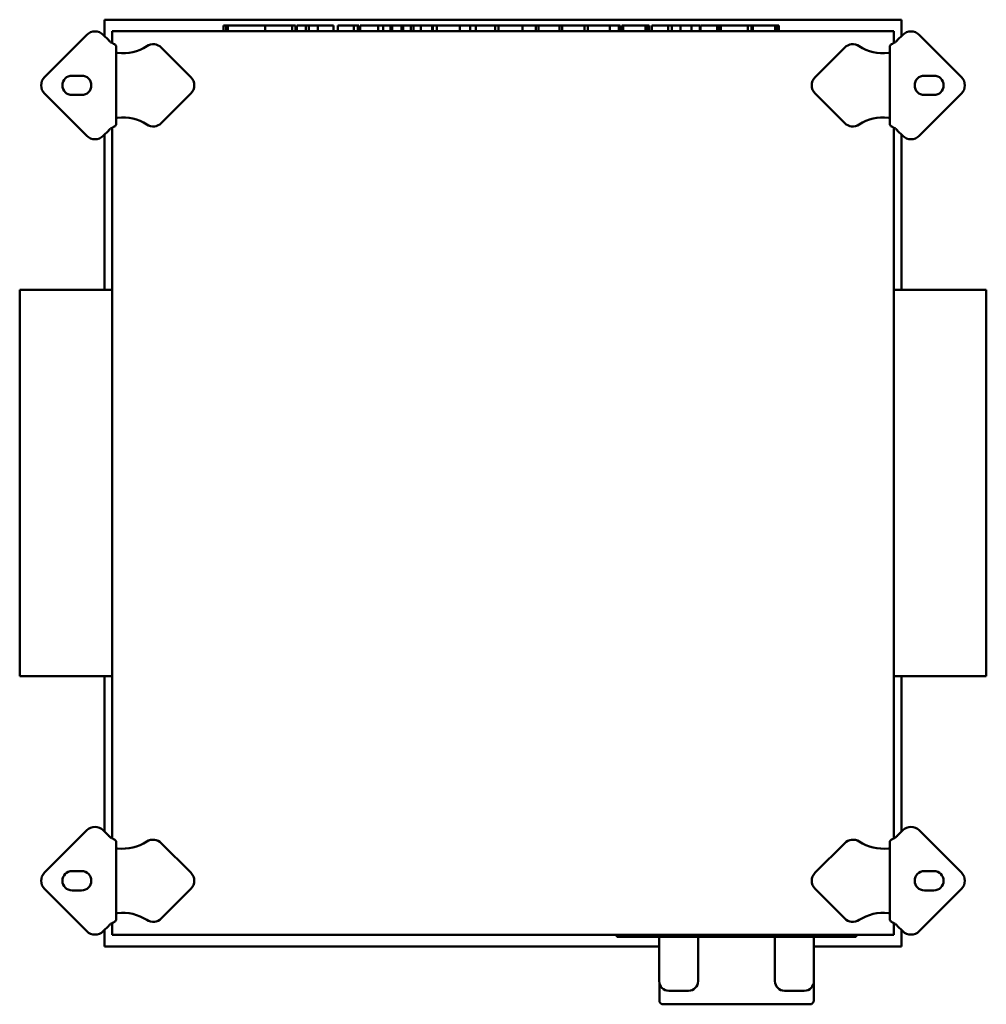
# Model space of a CAD drawing. Header units: millimetres. Extents: x 308 to 809, y 177 to 687.
import ezdxf

# ---------------------------------------------------------------- set-up
doc = ezdxf.new("R2010")
doc.units = ezdxf.units.MM
doc.header["$LTSCALE"] = 2
doc.layers.add('Widoczne (ISO)', color=7, linetype='Continuous', lineweight=50)

msp = doc.modelspace()

# ---------------------------------------------------------------- linework, layer by layer
at = {"layer": 'Widoczne (ISO)'}
for p, q in [((765.3, 686.8), (352.3, 686.8)), ((352.3, 686.8), (352.3, 678.33)), ((413.99, 683.8), (415.4, 683.8)), ((413.99, 683.8), (413.99, 680.8)), ((415.4, 683.8), (415.4, 680.8)), ((415.4, 683.8), (416.21, 683.8)), ((416.21, 683.8), (416.21, 680.8)), ((416.21, 683.8), (434.86, 683.8)), ((434.86, 683.8), (435.51, 683.8)), ((435.51, 683.8), (435.51, 680.8)), ((435.51, 683.8), (440.95, 683.8)), ((440.95, 683.8), (449.53, 683.8)), ((449.53, 683.8), (449.53, 680.8)), ((449.53, 683.8), (450.53, 683.8)), ((450.53, 683.8), (451.3, 683.8)), ((451.3, 683.8), (451.3, 680.8)), ((451.92, 683.8), (456.63, 683.8)), ((451.92, 683.8), (451.92, 680.8)), ((456.63, 683.8), (458.23, 683.8)), ((456.63, 683.8), (456.63, 680.8)), ((458.23, 683.8), (462.84, 683.8)), ((458.23, 683.8), (458.23, 680.8)), ((462.84, 683.8), (465.29, 683.8)), ((462.84, 683.8), (462.84, 680.8)), ((465.29, 683.8), (471.01, 683.8)), ((471.01, 683.8), (471.01, 680.8)), ((473.16, 683.8), (473.16, 680.8)), ((473.16, 683.8), (475.79, 683.8)), ((475.79, 683.8), (481.59, 683.8)), ((481.59, 683.8), (483.55, 683.8)), ((481.59, 683.8), (481.59, 680.8)), ((483.55, 683.8), (484.19, 683.8)), ((483.55, 683.8), (483.55, 680.8)), ((484.19, 683.8), (484.19, 680.8)), ((484.8, 683.8), (487.19, 683.8)), ((484.8, 683.8), (484.8, 680.8)), ((487.19, 683.8), (492.11, 683.8)), ((492.11, 683.8), (494.15, 683.8)), ((494.15, 683.8), (496.63, 683.8)), ((494.15, 683.8), (494.15, 680.8)), ((496.63, 683.8), (496.74, 683.8)), ((496.74, 683.8), (500.5, 683.8)), ((496.74, 683.8), (496.74, 680.8)), ((500.5, 683.8), (501.45, 683.8)), ((500.5, 683.8), (500.5, 680.8)), ((501.45, 683.8), (506.17, 683.8)), ((501.45, 683.8), (501.45, 680.8)), ((506.17, 683.8), (507.1, 683.8)), ((506.17, 683.8), (506.17, 680.8)), ((507.1, 683.8), (510.98, 683.8)), ((507.1, 683.8), (507.1, 680.8)), ((510.98, 683.8), (512.48, 683.8)), ((510.98, 683.8), (510.98, 680.8)), ((512.48, 683.8), (516.22, 683.8)), ((512.48, 683.8), (512.48, 680.8)), ((516.22, 683.8), (522.02, 683.8)), ((516.22, 683.8), (516.22, 680.8)), ((522.02, 683.8), (522.52, 683.8)), ((522.02, 683.8), (522.02, 680.8)), ((522.52, 683.8), (524.46, 683.8)), ((522.52, 683.8), (522.52, 680.8)), ((524.46, 683.8), (530.45, 683.8)), ((524.46, 683.8), (524.46, 680.8)), ((530.45, 683.8), (534.89, 683.8)), ((534.89, 683.8), (536.45, 683.8)), ((536.45, 683.8), (541.85, 683.8)), ((536.45, 683.8), (536.45, 680.8)), ((541.85, 683.8), (542.21, 683.8)), ((541.85, 683.8), (541.85, 680.8)), ((542.21, 683.8), (544.11, 683.8)), ((544.11, 683.8), (544.65, 683.8)), ((544.65, 683.8), (554.79, 683.8)), ((544.65, 683.8), (544.65, 680.8)), ((554.79, 683.8), (556.47, 683.8)), ((554.79, 683.8), (554.79, 680.8)), ((556.47, 683.8), (563.81, 683.8)), ((556.47, 683.8), (556.47, 680.8)), ((563.81, 683.8), (566.81, 683.8)), ((566.81, 683.8), (568.89, 683.8)), ((568.89, 683.8), (573.75, 683.8)), ((568.89, 683.8), (568.89, 680.8)), ((573.75, 683.8), (575.79, 683.8)), ((575.79, 683.8), (575.79, 680.8)), ((575.79, 683.8), (577.12, 683.8)), ((577.12, 683.8), (588.15, 683.8)), ((577.12, 683.8), (577.12, 680.8)), ((588.15, 683.8), (588.15, 680.8)), ((588.15, 683.8), (589.53, 683.8)), ((589.53, 683.8), (590.84, 683.8)), ((589.53, 683.8), (589.53, 680.8)), ((590.84, 683.8), (595.32, 683.8)), ((595.32, 683.8), (599.78, 683.8)), ((599.78, 683.8), (601.09, 683.8)), ((601.09, 683.8), (602.67, 683.8)), ((601.09, 683.8), (601.09, 680.8)), ((602.67, 683.8), (603.98, 683.8)), ((602.67, 683.8), (602.67, 680.8)), ((603.98, 683.8), (608.46, 683.8)), ((608.46, 683.8), (612.92, 683.8)), ((612.92, 683.8), (614.23, 683.8)), ((614.23, 683.8), (618.79, 683.8)), ((614.23, 683.8), (614.23, 680.8)), ((618.79, 683.8), (619.58, 683.8)), ((618.79, 683.8), (618.79, 680.8)), ((619.58, 683.8), (619.58, 680.8)), ((620.42, 683.8), (621.09, 683.8)), ((620.42, 683.8), (620.42, 680.8)), ((621.09, 683.8), (622.38, 683.8)), ((621.09, 683.8), (621.09, 680.8)), ((622.38, 683.8), (623.93, 683.8)), ((623.93, 683.8), (626.57, 683.8)), ((626.57, 683.8), (632.57, 683.8)), ((632.57, 683.8), (633, 683.8)), ((632.57, 683.8), (632.57, 680.8)), ((633, 683.8), (633.68, 683.8)), ((633, 683.8), (633, 680.8)), ((633.68, 683.8), (634.49, 683.8)), ((633.68, 683.8), (633.68, 680.8)), ((634.49, 683.8), (634.49, 680.8)), ((635.86, 683.8), (638.5, 683.8)), ((635.86, 683.8), (635.86, 680.8)), ((638.5, 683.8), (644.3, 683.8)), ((644.3, 683.8), (646.26, 683.8)), ((644.3, 683.8), (644.3, 680.8)), ((646.26, 683.8), (646.3, 683.8)), ((646.26, 683.8), (646.26, 680.8)), ((646.3, 683.8), (646.3, 680.8)), ((646.3, 683.8), (650.81, 683.8)), ((650.81, 683.8), (650.81, 680.8)), ((650.81, 683.8), (656.51, 683.8)), ((656.51, 683.8), (656.88, 683.8)), ((656.51, 683.8), (656.51, 680.8)), ((656.88, 683.8), (658.78, 683.8)), ((658.78, 683.8), (659.98, 683.8)), ((659.98, 683.8), (660.84, 683.8)), ((660.84, 683.8), (660.84, 680.8)), ((661.11, 683.8), (663.74, 683.8)), ((661.11, 683.8), (661.11, 680.8)), ((663.74, 683.8), (669.69, 683.8)), ((669.69, 683.8), (670.42, 683.8)), ((669.69, 683.8), (669.69, 680.8)), ((670.42, 683.8), (670.42, 680.8)), ((670.42, 683.8), (671.61, 683.8)), ((671.61, 683.8), (671.61, 680.8)), ((671.69, 683.8), (677.12, 683.8)), ((671.69, 683.8), (671.69, 680.8)), ((677.12, 683.8), (685.7, 683.8)), ((685.7, 683.8), (686.7, 683.8)), ((685.7, 683.8), (685.7, 680.8)), ((686.7, 683.8), (687.48, 683.8)), ((687.48, 683.8), (687.48, 680.8)), ((687.6, 683.8), (688.27, 683.8)), ((687.6, 683.8), (687.6, 680.8)), ((688.27, 683.8), (689.56, 683.8)), ((688.27, 683.8), (688.27, 680.8)), ((689.56, 683.8), (691.11, 683.8)), ((691.11, 683.8), (693.75, 683.8)), ((693.75, 683.8), (699.75, 683.8)), ((699.75, 683.8), (700.18, 683.8)), ((699.75, 683.8), (699.75, 680.8)), ((700.18, 683.8), (700.85, 683.8)), ((700.18, 683.8), (700.18, 680.8)), ((700.85, 683.8), (701.67, 683.8)), ((700.85, 683.8), (700.85, 680.8)), ((701.67, 683.8), (701.67, 680.8)), ((765.3, 678.33), (765.3, 686.8)), ((321.26, 657.04), (343.18, 678.96)), ((351.67, 678.96), (354.5, 676.13)), ((761.3, 680.8), (356.3, 680.8)), ((356.3, 680.8), (356.3, 674.77)), ((761.3, 674.77), (761.3, 680.8)), ((763.1, 676.13), (765.93, 678.96)), ((774.42, 678.96), (796.34, 657.04)), ((358.3, 673.17), (358.3, 632.43)), ((381.78, 672.34), (397.08, 657.04)), ((720.52, 657.04), (735.82, 672.34)), ((759.3, 632.43), (759.3, 673.17)), ((335.51, 657.8), (340.51, 657.8)), ((777.09, 657.8), (782.09, 657.8)), ((343.18, 626.64), (321.26, 648.56)), ((340.51, 647.8), (335.51, 647.8)), ((397.08, 648.56), (381.78, 633.26)), ((735.82, 633.26), (720.52, 648.56)), ((796.34, 648.56), (774.42, 626.64)), ((782.09, 647.8), (777.09, 647.8)), ((354.5, 629.47), (351.67, 626.64)), ((356.3, 630.83), (356.3, 262.77)), ((761.3, 262.77), (761.3, 630.83)), ((765.93, 626.64), (763.1, 629.47)), ((352.3, 627.27), (352.3, 546.8)), ((765.3, 546.8), (765.3, 627.27)), ((308.4, 546.8), (308.4, 346.8)), ((356.3, 546.8), (308.4, 546.8)), ((809.2, 546.8), (761.3, 546.8)), ((809.2, 346.8), (809.2, 546.8)), ((356.3, 346.8), (308.4, 346.8)), ((352.3, 346.8), (352.3, 266.33)), ((809.2, 346.8), (761.3, 346.8)), ((765.3, 266.33), (765.3, 346.8)), ((321.26, 245.04), (343.18, 266.96)), ((351.67, 266.96), (354.5, 264.13)), ((763.1, 264.13), (765.93, 266.96)), ((774.42, 266.96), (796.34, 245.04)), ((358.3, 261.17), (358.3, 220.43)), ((381.78, 260.34), (397.08, 245.04)), ((720.52, 245.04), (735.82, 260.34)), ((759.3, 220.43), (759.3, 261.17)), ((335.51, 245.8), (340.51, 245.8)), ((777.09, 245.8), (782.09, 245.8)), ((343.18, 214.64), (321.26, 236.56)), ((340.51, 235.8), (335.51, 235.8)), ((397.08, 236.56), (381.78, 221.26)), ((735.82, 221.26), (720.52, 236.56)), ((796.34, 236.56), (774.42, 214.64)), ((782.09, 235.8), (777.09, 235.8)), ((354.5, 217.47), (351.67, 214.64)), ((352.3, 215.27), (352.3, 206.8)), ((356.3, 218.83), (356.3, 212.8)), ((761.3, 212.8), (761.3, 218.83)), ((765.93, 214.64), (763.1, 217.47)), ((765.3, 206.8), (765.3, 215.27)), ((356.3, 212.8), (761.3, 212.8)), ((617.8, 212.8), (617.8, 211.8)), ((621.8, 211.8), (617.8, 211.8)), ((621.8, 211.8), (737.8, 211.8)), ((639.7, 211.8), (639.7, 188.8)), ((659.9, 211.8), (659.9, 188.8)), ((699.7, 211.8), (699.7, 188.8)), ((719.9, 211.8), (719.9, 188.8)), ((741.8, 211.8), (737.8, 211.8)), ((741.8, 211.8), (741.8, 212.8)), ((352.3, 206.8), (639.7, 206.8)), ((719.9, 206.8), (765.3, 206.8)), ((639.8, 187.81), (639.8, 178.8)), ((654.9, 183.8), (644.7, 183.8)), ((714.9, 183.8), (704.7, 183.8)), ((719.8, 187.81), (719.8, 178.8)), ((717.8, 176.8), (641.8, 176.8))]:
    msp.add_line(p, q, dxfattribs=at)
for centre, radius, start, end in [((347.43, 674.72), 6, 45, 135), ((770.17, 674.72), 6, 45, 135), ((370.76, 692.4), 23, 225, 228.4323), ((377.54, 668.09), 6, 45, 123.0595), ((740.06, 668.09), 6, 56.9405, 135), ((746.84, 692.4), 23, 311.5677, 315), ((361.72, 692.4), 23, 263.4549, 303.0595), ((755.88, 692.4), 23, 236.9405, 276.5451), ((325.51, 652.8), 6, 135, 225), ((335.51, 652.8), 5, 90, 270), ((340.51, 652.8), 5, 270, 90), ((392.83, 652.8), 6, 315, 45), ((724.77, 652.8), 6, 135, 225), ((777.09, 652.8), 5, 90, 270), ((782.09, 652.8), 5, 270, 90), ((792.09, 652.8), 6, 315, 45), ((361.72, 613.2), 23, 56.9405, 96.5451), ((377.54, 637.51), 6, 236.9405, 315), ((740.06, 637.51), 6, 225, 303.0595), ((755.88, 613.2), 23, 83.4549, 123.0595), ((370.76, 613.2), 23, 131.5677, 135), ((746.84, 613.2), 23, 45, 48.4323), ((347.43, 630.88), 6, 225, 315), ((770.17, 630.88), 6, 225, 315), ((347.43, 262.72), 6, 45, 135), ((770.17, 262.72), 6, 45, 135), ((370.76, 280.4), 23, 225, 228.4323), ((361.72, 280.4), 23, 263.4549, 303.0595), ((377.54, 256.09), 6, 45, 123.0595), ((740.06, 256.09), 6, 56.9405, 135), ((755.88, 280.4), 23, 236.9405, 276.5451), ((746.84, 280.4), 23, 311.5677, 315), ((325.51, 240.8), 6, 135, 225), ((335.51, 240.8), 5, 90, 270), ((340.51, 240.8), 5, 270, 90), ((392.83, 240.8), 6, 315, 45), ((724.77, 240.8), 6, 135, 225), ((777.09, 240.8), 5, 90, 270), ((782.09, 240.8), 5, 270, 90), ((792.09, 240.8), 6, 315, 45), ((361.72, 201.2), 23, 56.9405, 96.5451), ((377.54, 225.51), 6, 236.9405, 315), ((740.06, 225.51), 6, 225, 303.0595), ((755.88, 201.2), 23, 83.4549, 123.0595), ((347.43, 218.88), 6, 225, 315), ((370.76, 201.2), 23, 131.5677, 135), ((746.84, 201.2), 23, 45, 48.4323), ((770.17, 218.88), 6, 225, 315), ((644.7, 188.8), 5, 180, 270), ((654.9, 188.8), 5, 270, 0), ((704.7, 188.8), 5, 180, 270), ((714.9, 188.8), 5, 270, 0), ((641.8, 178.8), 2, 180, 270), ((717.8, 178.8), 2, 270, 0)]:
    msp.add_arc(centre, radius, start, end, dxfattribs=at)
for points, knots in [([(358.3, 673.17), (358.3, 673.32), (358.22, 673.47), (357.94, 673.79), (357.72, 673.95), (357.2, 674.28), (356.89, 674.46), (356.39, 674.73), (356.21, 674.82), (355.86, 675), (355.68, 675.09), (355.5, 675.19)], [0, 0, 0, 0, 0.1211213, 0.1211213, 0.2427051, 0.2427051, 0.3638749, 0.3638749, 0.4245444, 0.4245444, 0.4853945, 0.4853945, 0.4853945, 0.4853945]), ([(762.1, 675.19), (761.74, 675), (761.38, 674.82), (760.71, 674.46), (760.4, 674.29), (759.88, 673.95), (759.67, 673.79), (759.38, 673.47), (759.3, 673.32), (759.3, 673.17)], [0, 0, 0, 0, 0.1219861, 0.1219861, 0.243369, 0.243369, 0.3653617, 0.3653617, 0.48689, 0.48689, 0.48689, 0.48689]), ([(359.1, 669.55), (359.09, 669.55), (359.07, 669.55), (359.06, 669.56), (359.04, 669.56), (359.03, 669.57), (359.01, 669.57), (359, 669.57), (358.98, 669.58), (358.97, 669.58), (358.96, 669.59), (358.94, 669.59), (358.93, 669.59), (358.91, 669.6), (358.9, 669.6), (358.88, 669.61), (358.87, 669.61), (358.86, 669.61), (358.84, 669.62), (358.83, 669.62), (358.82, 669.63), (358.8, 669.63), (358.8, 669.63), (358.79, 669.63), (358.79, 669.63), (358.78, 669.64), (358.77, 669.64), (358.76, 669.64), (358.75, 669.65), (358.74, 669.65), (358.72, 669.66), (358.71, 669.66), (358.7, 669.67), (358.69, 669.67), (358.67, 669.68), (358.66, 669.68), (358.65, 669.69), (358.64, 669.69), (358.62, 669.7), (358.61, 669.7), (358.6, 669.71), (358.59, 669.71), (358.58, 669.72), (358.57, 669.72), (358.56, 669.73), (358.55, 669.73), (358.54, 669.73), (358.53, 669.74), (358.53, 669.74), (358.52, 669.74), (358.52, 669.75), (358.52, 669.75), (358.51, 669.75), (358.5, 669.76), (358.49, 669.76), (358.48, 669.77), (358.47, 669.77), (358.46, 669.78), (358.45, 669.79), (358.44, 669.79), (358.44, 669.8), (358.43, 669.8), (358.42, 669.81), (358.41, 669.81), (358.41, 669.82), (358.4, 669.83), (358.39, 669.83), (358.39, 669.84), (358.38, 669.84), (358.37, 669.85), (358.37, 669.86), (358.36, 669.86), (358.36, 669.87), (358.35, 669.87), (358.35, 669.88), (358.34, 669.89), (358.34, 669.89), (358.33, 669.9), (358.33, 669.91), (358.32, 669.91), (358.32, 669.92), (358.32, 669.93), (358.32, 669.93), (358.31, 669.94), (358.31, 669.95), (358.31, 669.95), (358.31, 669.96), (358.3, 669.97), (358.3, 669.97), (358.3, 669.98), (358.3, 669.99), (358.3, 669.99), (358.3, 670), (358.3, 670.01)], [0, 0, 0, 0, 0.0045101, 0.0045101, 0.0045101, 0.0090347, 0.0090347, 0.0090347, 0.0135712, 0.0135712, 0.0135712, 0.0181164, 0.0181164, 0.0181164, 0.0226675, 0.0226675, 0.0226675, 0.0272215, 0.0272215, 0.0272215, 0.0317752, 0.0317752, 0.0317752, 0.0329356, 0.0329356, 0.0329356, 0.0363326, 0.0363326, 0.0363326, 0.0409077, 0.0409077, 0.0409077, 0.0454982, 0.0454982, 0.0454982, 0.0501006, 0.0501006, 0.0501006, 0.0547115, 0.0547115, 0.0547115, 0.0593273, 0.0593273, 0.0593273, 0.0639446, 0.0639446, 0.0639446, 0.0669649, 0.0669649, 0.0669649, 0.0685613, 0.0685613, 0.0685613, 0.0731932, 0.0731932, 0.0731932, 0.0778428, 0.0778428, 0.0778428, 0.0825066, 0.0825066, 0.0825066, 0.0871814, 0.0871814, 0.0871814, 0.0918634, 0.0918634, 0.0918634, 0.0965493, 0.0965493, 0.0965493, 0.100365, 0.100365, 0.100365, 0.105938, 0.105938, 0.105938, 0.1106614, 0.1106614, 0.1106614, 0.115401, 0.115401, 0.115401, 0.1201519, 0.1201519, 0.1201519, 0.1249091, 0.1249091, 0.1249091, 0.1296672, 0.1296672, 0.1296672, 0.1344212, 0.1344212, 0.1344212, 0.1344212]), ([(759.3, 670.01), (759.3, 670), (759.3, 669.99), (759.3, 669.99), (759.3, 669.98), (759.3, 669.97), (759.3, 669.97), (759.29, 669.96), (759.29, 669.95), (759.29, 669.95), (759.29, 669.94), (759.28, 669.93), (759.28, 669.93), (759.28, 669.92), (759.28, 669.91), (759.27, 669.91), (759.27, 669.9), (759.26, 669.89), (759.26, 669.89), (759.25, 669.88), (759.25, 669.87), (759.24, 669.87), (759.24, 669.86), (759.23, 669.86), (759.23, 669.85), (759.22, 669.84), (759.21, 669.84), (759.21, 669.83), (759.2, 669.83), (759.19, 669.82), (759.19, 669.81), (759.18, 669.81), (759.17, 669.8), (759.16, 669.8), (759.16, 669.79), (759.15, 669.79), (759.14, 669.78), (759.13, 669.77), (759.12, 669.77), (759.11, 669.76), (759.1, 669.76), (759.09, 669.75), (759.08, 669.75), (759.07, 669.74), (759.06, 669.74), (759.05, 669.73), (759.04, 669.73), (759.04, 669.72), (759.03, 669.72), (759.03, 669.72), (759.02, 669.72), (759.02, 669.72), (759.01, 669.71), (759, 669.71), (758.99, 669.7), (758.98, 669.7), (758.96, 669.69), (758.95, 669.69), (758.94, 669.68), (758.93, 669.68), (758.91, 669.67), (758.9, 669.67), (758.89, 669.66), (758.88, 669.66), (758.86, 669.65), (758.85, 669.65), (758.84, 669.64), (758.82, 669.64), (758.81, 669.64), (758.8, 669.63), (758.79, 669.63), (758.79, 669.63), (758.78, 669.63), (758.77, 669.62), (758.77, 669.62), (758.76, 669.62), (758.74, 669.61), (758.73, 669.61), (758.72, 669.61), (758.7, 669.6), (758.69, 669.6), (758.67, 669.59), (758.66, 669.59), (758.64, 669.59), (758.63, 669.58), (758.62, 669.58), (758.6, 669.57), (758.59, 669.57), (758.57, 669.57), (758.56, 669.56), (758.54, 669.56), (758.53, 669.55), (758.51, 669.55), (758.5, 669.55)], [0, 0, 0, 0, 0.0047728, 0.0047728, 0.0047728, 0.0095512, 0.0095512, 0.0095512, 0.0143301, 0.0143301, 0.0143301, 0.0191047, 0.0191047, 0.0191047, 0.0238701, 0.0238701, 0.0238701, 0.0286216, 0.0286216, 0.0286216, 0.0333544, 0.0333544, 0.0333544, 0.0382298, 0.0382298, 0.0382298, 0.0427614, 0.0427614, 0.0427614, 0.0474593, 0.0474593, 0.0474593, 0.0521542, 0.0521542, 0.0521542, 0.0568425, 0.0568425, 0.0568425, 0.0615206, 0.0615206, 0.0615206, 0.0661851, 0.0661851, 0.0661851, 0.0708326, 0.0708326, 0.0708326, 0.0744107, 0.0744107, 0.0744107, 0.0754605, 0.0754605, 0.0754605, 0.080083, 0.080083, 0.080083, 0.0847043, 0.0847043, 0.0847043, 0.0893209, 0.0893209, 0.0893209, 0.0939292, 0.0939292, 0.0939292, 0.0985257, 0.0985257, 0.0985257, 0.1031072, 0.1031072, 0.1031072, 0.1049061, 0.1049061, 0.1049061, 0.1076745, 0.1076745, 0.1076745, 0.112241, 0.112241, 0.112241, 0.1168056, 0.1168056, 0.1168056, 0.1213652, 0.1213652, 0.1213652, 0.125917, 0.125917, 0.125917, 0.1304582, 0.1304582, 0.1304582, 0.1349859, 0.1349859, 0.1349859, 0.1349859]), ([(355.5, 630.41), (355.86, 630.6), (356.22, 630.78), (356.89, 631.14), (357.2, 631.31), (357.72, 631.65), (357.93, 631.81), (358.22, 632.13), (358.3, 632.28), (358.3, 632.43)], [0, 0, 0, 0, 0.1219861, 0.1219861, 0.243369, 0.243369, 0.3653617, 0.3653617, 0.48689, 0.48689, 0.48689, 0.48689]), ([(358.3, 635.59), (358.3, 635.6), (358.3, 635.61), (358.3, 635.61), (358.3, 635.62), (358.3, 635.63), (358.3, 635.63), (358.31, 635.64), (358.31, 635.65), (358.31, 635.65), (358.31, 635.66), (358.32, 635.67), (358.32, 635.67), (358.32, 635.68), (358.32, 635.69), (358.33, 635.69), (358.33, 635.7), (358.34, 635.71), (358.34, 635.71), (358.35, 635.72), (358.35, 635.73), (358.36, 635.73), (358.36, 635.74), (358.37, 635.74), (358.37, 635.75), (358.38, 635.76), (358.39, 635.76), (358.39, 635.77), (358.4, 635.77), (358.41, 635.78), (358.41, 635.79), (358.42, 635.79), (358.43, 635.8), (358.44, 635.8), (358.44, 635.81), (358.45, 635.81), (358.46, 635.82), (358.47, 635.83), (358.48, 635.83), (358.49, 635.84), (358.5, 635.84), (358.51, 635.85), (358.52, 635.85), (358.53, 635.86), (358.54, 635.86), (358.55, 635.87), (358.56, 635.87), (358.56, 635.88), (358.57, 635.88), (358.57, 635.88), (358.58, 635.88), (358.58, 635.88), (358.59, 635.89), (358.6, 635.89), (358.61, 635.9), (358.62, 635.9), (358.64, 635.91), (358.65, 635.91), (358.66, 635.92), (358.67, 635.92), (358.69, 635.93), (358.7, 635.93), (358.71, 635.94), (358.72, 635.94), (358.74, 635.95), (358.75, 635.95), (358.76, 635.96), (358.78, 635.96), (358.79, 635.96), (358.8, 635.97), (358.81, 635.97), (358.81, 635.97), (358.82, 635.97), (358.83, 635.98), (358.83, 635.98), (358.84, 635.98), (358.86, 635.99), (358.87, 635.99), (358.88, 635.99), (358.9, 636), (358.91, 636), (358.93, 636.01), (358.94, 636.01), (358.96, 636.01), (358.97, 636.02), (358.98, 636.02), (359, 636.03), (359.01, 636.03), (359.03, 636.03), (359.04, 636.04), (359.06, 636.04), (359.07, 636.05), (359.09, 636.05), (359.1, 636.05)], [0, 0, 0, 0, 0.0047728, 0.0047728, 0.0047728, 0.0095512, 0.0095512, 0.0095512, 0.0143301, 0.0143301, 0.0143301, 0.0191047, 0.0191047, 0.0191047, 0.0238701, 0.0238701, 0.0238701, 0.0286216, 0.0286216, 0.0286216, 0.0333544, 0.0333544, 0.0333544, 0.0382298, 0.0382298, 0.0382298, 0.0427614, 0.0427614, 0.0427614, 0.0474593, 0.0474593, 0.0474593, 0.0521542, 0.0521542, 0.0521542, 0.0568425, 0.0568425, 0.0568425, 0.0615206, 0.0615206, 0.0615206, 0.0661851, 0.0661851, 0.0661851, 0.0708326, 0.0708326, 0.0708326, 0.0744107, 0.0744107, 0.0744107, 0.0754605, 0.0754605, 0.0754605, 0.080083, 0.080083, 0.080083, 0.0847043, 0.0847043, 0.0847043, 0.0893209, 0.0893209, 0.0893209, 0.0939292, 0.0939292, 0.0939292, 0.0985257, 0.0985257, 0.0985257, 0.1031072, 0.1031072, 0.1031072, 0.1049061, 0.1049061, 0.1049061, 0.1076745, 0.1076745, 0.1076745, 0.112241, 0.112241, 0.112241, 0.1168056, 0.1168056, 0.1168056, 0.1213652, 0.1213652, 0.1213652, 0.125917, 0.125917, 0.125917, 0.1304582, 0.1304582, 0.1304582, 0.1349859, 0.1349859, 0.1349859, 0.1349859]), ([(758.5, 636.05), (758.51, 636.05), (758.53, 636.05), (758.54, 636.04), (758.56, 636.04), (758.57, 636.03), (758.59, 636.03), (758.6, 636.03), (758.62, 636.02), (758.63, 636.02), (758.64, 636.01), (758.66, 636.01), (758.67, 636.01), (758.69, 636), (758.7, 636), (758.72, 635.99), (758.73, 635.99), (758.74, 635.99), (758.76, 635.98), (758.77, 635.98), (758.78, 635.97), (758.8, 635.97), (758.8, 635.97), (758.81, 635.97), (758.81, 635.97), (758.82, 635.96), (758.83, 635.96), (758.84, 635.96), (758.85, 635.95), (758.86, 635.95), (758.88, 635.94), (758.89, 635.94), (758.9, 635.93), (758.91, 635.93), (758.93, 635.92), (758.94, 635.92), (758.95, 635.91), (758.96, 635.91), (758.98, 635.9), (758.99, 635.9), (759, 635.89), (759.01, 635.89), (759.02, 635.88), (759.03, 635.88), (759.04, 635.87), (759.05, 635.87), (759.06, 635.87), (759.07, 635.86), (759.07, 635.86), (759.08, 635.86), (759.08, 635.85), (759.08, 635.85), (759.09, 635.85), (759.1, 635.84), (759.11, 635.84), (759.12, 635.83), (759.13, 635.83), (759.14, 635.82), (759.15, 635.81), (759.16, 635.81), (759.16, 635.8), (759.17, 635.8), (759.18, 635.79), (759.19, 635.79), (759.19, 635.78), (759.2, 635.77), (759.21, 635.77), (759.21, 635.76), (759.22, 635.76), (759.23, 635.75), (759.23, 635.74), (759.24, 635.74), (759.24, 635.73), (759.25, 635.73), (759.25, 635.72), (759.26, 635.71), (759.26, 635.71), (759.27, 635.7), (759.27, 635.69), (759.28, 635.69), (759.28, 635.68), (759.28, 635.67), (759.28, 635.67), (759.29, 635.66), (759.29, 635.65), (759.29, 635.65), (759.29, 635.64), (759.3, 635.63), (759.3, 635.63), (759.3, 635.62), (759.3, 635.61), (759.3, 635.61), (759.3, 635.6), (759.3, 635.59)], [0, 0, 0, 0, 0.0045101, 0.0045101, 0.0045101, 0.0090347, 0.0090347, 0.0090347, 0.0135712, 0.0135712, 0.0135712, 0.0181164, 0.0181164, 0.0181164, 0.0226675, 0.0226675, 0.0226675, 0.0272215, 0.0272215, 0.0272215, 0.0317752, 0.0317752, 0.0317752, 0.0329356, 0.0329356, 0.0329356, 0.0363326, 0.0363326, 0.0363326, 0.0409077, 0.0409077, 0.0409077, 0.0454982, 0.0454982, 0.0454982, 0.0501006, 0.0501006, 0.0501006, 0.0547115, 0.0547115, 0.0547115, 0.0593273, 0.0593273, 0.0593273, 0.0639446, 0.0639446, 0.0639446, 0.0669649, 0.0669649, 0.0669649, 0.0685613, 0.0685613, 0.0685613, 0.0731932, 0.0731932, 0.0731932, 0.0778428, 0.0778428, 0.0778428, 0.0825066, 0.0825066, 0.0825066, 0.0871814, 0.0871814, 0.0871814, 0.0918634, 0.0918634, 0.0918634, 0.0965493, 0.0965493, 0.0965493, 0.100365, 0.100365, 0.100365, 0.105938, 0.105938, 0.105938, 0.1106614, 0.1106614, 0.1106614, 0.115401, 0.115401, 0.115401, 0.1201519, 0.1201519, 0.1201519, 0.1249091, 0.1249091, 0.1249091, 0.1296672, 0.1296672, 0.1296672, 0.1344212, 0.1344212, 0.1344212, 0.1344212]), ([(759.3, 632.43), (759.3, 632.28), (759.38, 632.13), (759.66, 631.81), (759.88, 631.65), (760.4, 631.32), (760.71, 631.14), (761.21, 630.87), (761.39, 630.78), (761.74, 630.6), (761.92, 630.51), (762.1, 630.41)], [0, 0, 0, 0, 0.1211213, 0.1211213, 0.2427051, 0.2427051, 0.3638749, 0.3638749, 0.4245444, 0.4245444, 0.4853945, 0.4853945, 0.4853945, 0.4853945]), ([(358.3, 261.17), (358.3, 261.32), (358.22, 261.47), (357.94, 261.79), (357.72, 261.95), (357.2, 262.28), (356.89, 262.46), (356.39, 262.73), (356.21, 262.82), (355.86, 263), (355.68, 263.09), (355.5, 263.19)], [0, 0, 0, 0, 0.1211213, 0.1211213, 0.2427051, 0.2427051, 0.3638749, 0.3638749, 0.4245444, 0.4245444, 0.4853945, 0.4853945, 0.4853945, 0.4853945]), ([(762.1, 263.19), (761.74, 263), (761.38, 262.82), (760.71, 262.46), (760.4, 262.29), (759.88, 261.95), (759.67, 261.79), (759.38, 261.47), (759.3, 261.32), (759.3, 261.17)], [0, 0, 0, 0, 0.1219861, 0.1219861, 0.243369, 0.243369, 0.3653617, 0.3653617, 0.48689, 0.48689, 0.48689, 0.48689]), ([(359.1, 257.55), (359.09, 257.55), (359.07, 257.55), (359.06, 257.56), (359.04, 257.56), (359.03, 257.57), (359.01, 257.57), (359, 257.57), (358.98, 257.58), (358.97, 257.58), (358.96, 257.59), (358.94, 257.59), (358.93, 257.59), (358.91, 257.6), (358.9, 257.6), (358.88, 257.61), (358.87, 257.61), (358.86, 257.61), (358.84, 257.62), (358.83, 257.62), (358.82, 257.63), (358.8, 257.63), (358.8, 257.63), (358.79, 257.63), (358.79, 257.63), (358.78, 257.64), (358.77, 257.64), (358.76, 257.64), (358.75, 257.65), (358.74, 257.65), (358.72, 257.66), (358.71, 257.66), (358.7, 257.67), (358.69, 257.67), (358.67, 257.68), (358.66, 257.68), (358.65, 257.69), (358.64, 257.69), (358.62, 257.7), (358.61, 257.7), (358.6, 257.71), (358.59, 257.71), (358.58, 257.72), (358.57, 257.72), (358.56, 257.73), (358.55, 257.73), (358.54, 257.73), (358.53, 257.74), (358.53, 257.74), (358.52, 257.74), (358.52, 257.75), (358.52, 257.75), (358.51, 257.75), (358.5, 257.76), (358.49, 257.76), (358.48, 257.77), (358.47, 257.77), (358.46, 257.78), (358.45, 257.79), (358.44, 257.79), (358.44, 257.8), (358.43, 257.8), (358.42, 257.81), (358.41, 257.81), (358.41, 257.82), (358.4, 257.83), (358.39, 257.83), (358.39, 257.84), (358.38, 257.84), (358.37, 257.85), (358.37, 257.86), (358.36, 257.86), (358.36, 257.87), (358.35, 257.87), (358.35, 257.88), (358.34, 257.89), (358.34, 257.89), (358.33, 257.9), (358.33, 257.91), (358.32, 257.91), (358.32, 257.92), (358.32, 257.93), (358.32, 257.93), (358.31, 257.94), (358.31, 257.95), (358.31, 257.95), (358.31, 257.96), (358.3, 257.97), (358.3, 257.97), (358.3, 257.98), (358.3, 257.99), (358.3, 257.99), (358.3, 258), (358.3, 258.01)], [0, 0, 0, 0, 0.0045101, 0.0045101, 0.0045101, 0.0090347, 0.0090347, 0.0090347, 0.0135712, 0.0135712, 0.0135712, 0.0181164, 0.0181164, 0.0181164, 0.0226675, 0.0226675, 0.0226675, 0.0272215, 0.0272215, 0.0272215, 0.0317752, 0.0317752, 0.0317752, 0.0329356, 0.0329356, 0.0329356, 0.0363326, 0.0363326, 0.0363326, 0.0409077, 0.0409077, 0.0409077, 0.0454982, 0.0454982, 0.0454982, 0.0501006, 0.0501006, 0.0501006, 0.0547115, 0.0547115, 0.0547115, 0.0593273, 0.0593273, 0.0593273, 0.0639446, 0.0639446, 0.0639446, 0.0669649, 0.0669649, 0.0669649, 0.0685613, 0.0685613, 0.0685613, 0.0731932, 0.0731932, 0.0731932, 0.0778428, 0.0778428, 0.0778428, 0.0825066, 0.0825066, 0.0825066, 0.0871814, 0.0871814, 0.0871814, 0.0918634, 0.0918634, 0.0918634, 0.0965493, 0.0965493, 0.0965493, 0.100365, 0.100365, 0.100365, 0.105938, 0.105938, 0.105938, 0.1106614, 0.1106614, 0.1106614, 0.115401, 0.115401, 0.115401, 0.1201519, 0.1201519, 0.1201519, 0.1249091, 0.1249091, 0.1249091, 0.1296672, 0.1296672, 0.1296672, 0.1344212, 0.1344212, 0.1344212, 0.1344212]), ([(759.3, 258.01), (759.3, 258), (759.3, 257.99), (759.3, 257.99), (759.3, 257.98), (759.3, 257.97), (759.3, 257.97), (759.29, 257.96), (759.29, 257.95), (759.29, 257.95), (759.29, 257.94), (759.28, 257.93), (759.28, 257.93), (759.28, 257.92), (759.28, 257.91), (759.27, 257.91), (759.27, 257.9), (759.26, 257.89), (759.26, 257.89), (759.25, 257.88), (759.25, 257.87), (759.24, 257.87), (759.24, 257.86), (759.23, 257.86), (759.23, 257.85), (759.22, 257.84), (759.21, 257.84), (759.21, 257.83), (759.2, 257.83), (759.19, 257.82), (759.19, 257.81), (759.18, 257.81), (759.17, 257.8), (759.16, 257.8), (759.16, 257.79), (759.15, 257.79), (759.14, 257.78), (759.13, 257.77), (759.12, 257.77), (759.11, 257.76), (759.1, 257.76), (759.09, 257.75), (759.08, 257.75), (759.07, 257.74), (759.06, 257.74), (759.05, 257.73), (759.04, 257.73), (759.04, 257.72), (759.03, 257.72), (759.03, 257.72), (759.02, 257.72), (759.02, 257.72), (759.01, 257.71), (759, 257.71), (758.99, 257.7), (758.98, 257.7), (758.96, 257.69), (758.95, 257.69), (758.94, 257.68), (758.93, 257.68), (758.91, 257.67), (758.9, 257.67), (758.89, 257.66), (758.88, 257.66), (758.86, 257.65), (758.85, 257.65), (758.84, 257.64), (758.82, 257.64), (758.81, 257.64), (758.8, 257.63), (758.79, 257.63), (758.79, 257.63), (758.78, 257.63), (758.77, 257.62), (758.77, 257.62), (758.76, 257.62), (758.74, 257.61), (758.73, 257.61), (758.72, 257.61), (758.7, 257.6), (758.69, 257.6), (758.67, 257.59), (758.66, 257.59), (758.64, 257.59), (758.63, 257.58), (758.62, 257.58), (758.6, 257.57), (758.59, 257.57), (758.57, 257.57), (758.56, 257.56), (758.54, 257.56), (758.53, 257.55), (758.51, 257.55), (758.5, 257.55)], [0, 0, 0, 0, 0.0047728, 0.0047728, 0.0047728, 0.0095512, 0.0095512, 0.0095512, 0.0143301, 0.0143301, 0.0143301, 0.0191047, 0.0191047, 0.0191047, 0.0238701, 0.0238701, 0.0238701, 0.0286216, 0.0286216, 0.0286216, 0.0333544, 0.0333544, 0.0333544, 0.0382298, 0.0382298, 0.0382298, 0.0427614, 0.0427614, 0.0427614, 0.0474593, 0.0474593, 0.0474593, 0.0521542, 0.0521542, 0.0521542, 0.0568425, 0.0568425, 0.0568425, 0.0615206, 0.0615206, 0.0615206, 0.0661851, 0.0661851, 0.0661851, 0.0708326, 0.0708326, 0.0708326, 0.0744107, 0.0744107, 0.0744107, 0.0754605, 0.0754605, 0.0754605, 0.080083, 0.080083, 0.080083, 0.0847043, 0.0847043, 0.0847043, 0.0893209, 0.0893209, 0.0893209, 0.0939292, 0.0939292, 0.0939292, 0.0985257, 0.0985257, 0.0985257, 0.1031072, 0.1031072, 0.1031072, 0.1049061, 0.1049061, 0.1049061, 0.1076745, 0.1076745, 0.1076745, 0.112241, 0.112241, 0.112241, 0.1168056, 0.1168056, 0.1168056, 0.1213652, 0.1213652, 0.1213652, 0.125917, 0.125917, 0.125917, 0.1304582, 0.1304582, 0.1304582, 0.1349859, 0.1349859, 0.1349859, 0.1349859]), ([(355.5, 218.41), (355.86, 218.6), (356.22, 218.78), (356.89, 219.14), (357.2, 219.31), (357.72, 219.65), (357.93, 219.81), (358.22, 220.13), (358.3, 220.28), (358.3, 220.43)], [0, 0, 0, 0, 0.1219861, 0.1219861, 0.243369, 0.243369, 0.3653617, 0.3653617, 0.48689, 0.48689, 0.48689, 0.48689]), ([(358.3, 223.59), (358.3, 223.6), (358.3, 223.61), (358.3, 223.61), (358.3, 223.62), (358.3, 223.63), (358.3, 223.63), (358.31, 223.64), (358.31, 223.65), (358.31, 223.65), (358.31, 223.66), (358.32, 223.67), (358.32, 223.67), (358.32, 223.68), (358.32, 223.69), (358.33, 223.69), (358.33, 223.7), (358.34, 223.71), (358.34, 223.71), (358.35, 223.72), (358.35, 223.73), (358.36, 223.73), (358.36, 223.74), (358.37, 223.74), (358.37, 223.75), (358.38, 223.76), (358.39, 223.76), (358.39, 223.77), (358.4, 223.77), (358.41, 223.78), (358.41, 223.79), (358.42, 223.79), (358.43, 223.8), (358.44, 223.8), (358.44, 223.81), (358.45, 223.81), (358.46, 223.82), (358.47, 223.83), (358.48, 223.83), (358.49, 223.84), (358.5, 223.84), (358.51, 223.85), (358.52, 223.85), (358.53, 223.86), (358.54, 223.86), (358.55, 223.87), (358.56, 223.87), (358.56, 223.88), (358.57, 223.88), (358.57, 223.88), (358.58, 223.88), (358.58, 223.88), (358.59, 223.89), (358.6, 223.89), (358.61, 223.9), (358.62, 223.9), (358.64, 223.91), (358.65, 223.91), (358.66, 223.92), (358.67, 223.92), (358.69, 223.93), (358.7, 223.93), (358.71, 223.94), (358.72, 223.94), (358.74, 223.95), (358.75, 223.95), (358.76, 223.96), (358.78, 223.96), (358.79, 223.96), (358.8, 223.97), (358.81, 223.97), (358.81, 223.97), (358.82, 223.97), (358.83, 223.98), (358.83, 223.98), (358.84, 223.98), (358.86, 223.99), (358.87, 223.99), (358.88, 223.99), (358.9, 224), (358.91, 224), (358.93, 224.01), (358.94, 224.01), (358.96, 224.01), (358.97, 224.02), (358.98, 224.02), (359, 224.03), (359.01, 224.03), (359.03, 224.03), (359.04, 224.04), (359.06, 224.04), (359.07, 224.05), (359.09, 224.05), (359.1, 224.05)], [0, 0, 0, 0, 0.0047728, 0.0047728, 0.0047728, 0.0095512, 0.0095512, 0.0095512, 0.0143301, 0.0143301, 0.0143301, 0.0191047, 0.0191047, 0.0191047, 0.0238701, 0.0238701, 0.0238701, 0.0286216, 0.0286216, 0.0286216, 0.0333544, 0.0333544, 0.0333544, 0.0382298, 0.0382298, 0.0382298, 0.0427614, 0.0427614, 0.0427614, 0.0474593, 0.0474593, 0.0474593, 0.0521542, 0.0521542, 0.0521542, 0.0568425, 0.0568425, 0.0568425, 0.0615206, 0.0615206, 0.0615206, 0.0661851, 0.0661851, 0.0661851, 0.0708326, 0.0708326, 0.0708326, 0.0744107, 0.0744107, 0.0744107, 0.0754605, 0.0754605, 0.0754605, 0.080083, 0.080083, 0.080083, 0.0847043, 0.0847043, 0.0847043, 0.0893209, 0.0893209, 0.0893209, 0.0939292, 0.0939292, 0.0939292, 0.0985257, 0.0985257, 0.0985257, 0.1031072, 0.1031072, 0.1031072, 0.1049061, 0.1049061, 0.1049061, 0.1076745, 0.1076745, 0.1076745, 0.112241, 0.112241, 0.112241, 0.1168056, 0.1168056, 0.1168056, 0.1213652, 0.1213652, 0.1213652, 0.125917, 0.125917, 0.125917, 0.1304582, 0.1304582, 0.1304582, 0.1349859, 0.1349859, 0.1349859, 0.1349859]), ([(758.5, 224.05), (758.51, 224.05), (758.53, 224.05), (758.54, 224.04), (758.56, 224.04), (758.57, 224.03), (758.59, 224.03), (758.6, 224.03), (758.62, 224.02), (758.63, 224.02), (758.64, 224.01), (758.66, 224.01), (758.67, 224.01), (758.69, 224), (758.7, 224), (758.72, 223.99), (758.73, 223.99), (758.74, 223.99), (758.76, 223.98), (758.77, 223.98), (758.78, 223.97), (758.8, 223.97), (758.8, 223.97), (758.81, 223.97), (758.81, 223.97), (758.82, 223.96), (758.83, 223.96), (758.84, 223.96), (758.85, 223.95), (758.86, 223.95), (758.88, 223.94), (758.89, 223.94), (758.9, 223.93), (758.91, 223.93), (758.93, 223.92), (758.94, 223.92), (758.95, 223.91), (758.96, 223.91), (758.98, 223.9), (758.99, 223.9), (759, 223.89), (759.01, 223.89), (759.02, 223.88), (759.03, 223.88), (759.04, 223.87), (759.05, 223.87), (759.06, 223.87), (759.07, 223.86), (759.07, 223.86), (759.08, 223.86), (759.08, 223.85), (759.08, 223.85), (759.09, 223.85), (759.1, 223.84), (759.11, 223.84), (759.12, 223.83), (759.13, 223.83), (759.14, 223.82), (759.15, 223.81), (759.16, 223.81), (759.16, 223.8), (759.17, 223.8), (759.18, 223.79), (759.19, 223.79), (759.19, 223.78), (759.2, 223.77), (759.21, 223.77), (759.21, 223.76), (759.22, 223.76), (759.23, 223.75), (759.23, 223.74), (759.24, 223.74), (759.24, 223.73), (759.25, 223.73), (759.25, 223.72), (759.26, 223.71), (759.26, 223.71), (759.27, 223.7), (759.27, 223.69), (759.28, 223.69), (759.28, 223.68), (759.28, 223.67), (759.28, 223.67), (759.29, 223.66), (759.29, 223.65), (759.29, 223.65), (759.29, 223.64), (759.3, 223.63), (759.3, 223.63), (759.3, 223.62), (759.3, 223.61), (759.3, 223.61), (759.3, 223.6), (759.3, 223.59)], [0, 0, 0, 0, 0.0045101, 0.0045101, 0.0045101, 0.0090347, 0.0090347, 0.0090347, 0.0135712, 0.0135712, 0.0135712, 0.0181164, 0.0181164, 0.0181164, 0.0226675, 0.0226675, 0.0226675, 0.0272215, 0.0272215, 0.0272215, 0.0317752, 0.0317752, 0.0317752, 0.0329356, 0.0329356, 0.0329356, 0.0363326, 0.0363326, 0.0363326, 0.0409077, 0.0409077, 0.0409077, 0.0454982, 0.0454982, 0.0454982, 0.0501006, 0.0501006, 0.0501006, 0.0547115, 0.0547115, 0.0547115, 0.0593273, 0.0593273, 0.0593273, 0.0639446, 0.0639446, 0.0639446, 0.0669649, 0.0669649, 0.0669649, 0.0685613, 0.0685613, 0.0685613, 0.0731932, 0.0731932, 0.0731932, 0.0778428, 0.0778428, 0.0778428, 0.0825066, 0.0825066, 0.0825066, 0.0871814, 0.0871814, 0.0871814, 0.0918634, 0.0918634, 0.0918634, 0.0965493, 0.0965493, 0.0965493, 0.100365, 0.100365, 0.100365, 0.105938, 0.105938, 0.105938, 0.1106614, 0.1106614, 0.1106614, 0.115401, 0.115401, 0.115401, 0.1201519, 0.1201519, 0.1201519, 0.1249091, 0.1249091, 0.1249091, 0.1296672, 0.1296672, 0.1296672, 0.1344212, 0.1344212, 0.1344212, 0.1344212]), ([(759.3, 220.43), (759.3, 220.28), (759.38, 220.13), (759.66, 219.81), (759.88, 219.65), (760.4, 219.32), (760.71, 219.14), (761.21, 218.87), (761.39, 218.78), (761.74, 218.6), (761.92, 218.51), (762.1, 218.41)], [0, 0, 0, 0, 0.1211213, 0.1211213, 0.2427051, 0.2427051, 0.3638749, 0.3638749, 0.4245444, 0.4245444, 0.4853945, 0.4853945, 0.4853945, 0.4853945])]:
    msp.add_open_spline(points, degree=3, knots=knots, dxfattribs=at)

doc.saveas('drawing.dxf')
